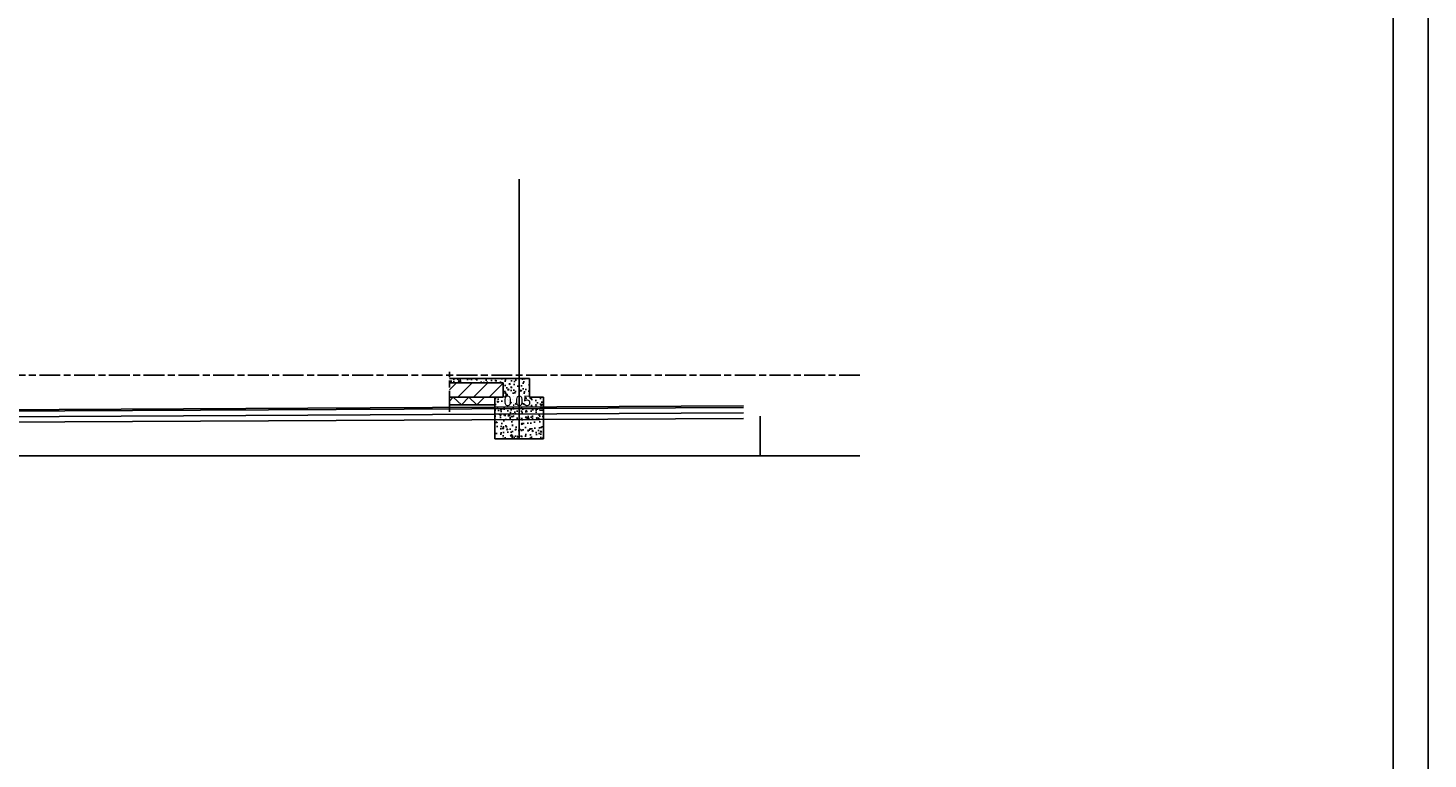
# Model space of a CAD drawing. Extents: x -48435 to 59450, y 0 to 70650.
# Tile 23 of 26: x 39317 to 59450, y 10512 to 21025. Entities that reach past the tile are written whole.
import ezdxf

# ---------------------------------------------------------------- set-up
doc = ezdxf.new("R2010")
doc.units = 0
doc.header["$LTSCALE"] = 50
doc.linetypes.add('STABICEN', pattern=[10, 6, -1, 2, -1])
for name, color, linetype in [('00KAD025', 2, 'CONTINUOUS'), ('00KAD070', 5, 'CONTINUOUS'), ('BE', 8, 'CONTINUOUS'), ('PIJL', 1, 'STABICEN'), ('WL524---', 4, 'CONTINUOUS'), ('WL570---', 3, 'CONTINUOUS')]:
    doc.layers.add(name, color=color, linetype=linetype)
doc.styles.add('BURO-012', font='BUROFONT.shx', dxfattribs={"height": 60})

msp = doc.modelspace()

# ---------------------------------------------------------------- hatches: boundary and pattern name
at = {"layer": 'BE', "linetype": 'CONTINUOUS'}
h = msp.add_hatch(dxfattribs=at)
h.set_pattern_fill('AR-CONC', color=256, style=0)
h.set_pattern_definition([(50, (-46764.04, 25270.93), (182.18467, -15.93909), [19.05, -209.55]), (355, (-46764.04, 25270.93), (-35.24283, 191.05664), [15.24, -167.64]), (100.451, (-46748.85, 25269.6), (146.9425, 175.1167), [16.19, -178.09]), (46.1842, (-46764.04, 25321.73), (271.07904, -42.04233), [28.575, -314.325]), (96.6356, (-46741.45, 25318.22), (237.4042, 247.42556), [24.285, -267.135]), (351.184, (-46764.04, 25321.73), (237.4046, 247.4251), [22.86, -251.46]), (21, (-46738.64, 25309.03), (151.61488, -102.26552), [19.05, -209.55]), (326, (-46738.64, 25309.03), (61.80203, 184.18797), [15.24, -167.64]), (71.4514, (-46726, 25300.5), (213.4165, 81.92286), [16.19, -178.09]), (37.5, (-46764.036, 25270.925), (3.088603, 84.55504), [0, -165.608, 0, -170.18, 0, -168.275]), (7.5, (-46764.04, 25270.925), (66.81966, 100.180575), [0, -97.028, 0, -161.798, 0, -64.135]), (327.5, (-46820.68, 25270.925), (135.590595, -5.728744), [0, -63.5, 0, -198.12, 0, -262.89]), (317.5, (-46846.08, 25270.93), (148.12918, 25.42649), [0, -82.55, 0, -131.572, 0, -186.69])])
h.paths.add_polyline_path([(46529.65952, 15717.28868), (46529.65952, 15982.28868), (45380.2274, 15982.28868), (45380.2274, 15922.28868), (46149.65952, 15922.28868), (46149.65952, 15717.28868), (46029.65952, 15717.28868), (46029.65952, 15117.28868), (46729.65952, 15117.28868), (46729.65952, 15717.28868)])
h.paths.add_polyline_path([(46122.29939, 15775.0578), (46560.94768, 15775.0578), (46560.94768, 15545.95675), (46122.29939, 15545.95675)], flags=25)

# ---------------------------------------------------------------- linework, layer by layer
at = {"layer": '00KAD025', "linetype": 'CONTINUOUS'}
msp.add_line((59450, 0), (59450, 42050), dxfattribs=at)
at = {"layer": '00KAD025'}
for p, q in [((46529.65952, 15982.28868), (45380.2274, 15982.28868)), ((45380.2274, 15922.28868), (46149.65952, 15922.28868)), ((45380.2274, 15822.79048), (45479.72559, 15922.28868)), ((45499.23199, 15717.28868), (45704.23199, 15922.28868)), ((45723.7384, 15717.28868), (45928.7384, 15922.28868)), ((45948.2448, 15717.28868), (46149.65952, 15918.7034)), ((46149.65952, 15717.28868), (46149.65952, 15922.28868)), ((46529.65952, 15717.28868), (46529.65952, 15982.28868)), ((45379.65952, 15660.58958), (45433.27394, 15717.28868)), ((45379.65952, 15717.28868), (46029.65952, 15717.28868)), ((45433.27394, 15717.28868), (45550.24549, 15605.28868)), ((45550.24549, 15605.28868), (45656.15219, 15717.28868)), ((45656.15219, 15717.28868), (45773.12375, 15605.28868)), ((45773.12375, 15605.28868), (45883.77256, 15717.28868)), ((46029.65952, 15117.28868), (46029.65952, 15717.28868)), ((46029.65952, 15717.28868), (46149.65952, 15717.28868)), ((46729.65952, 15717.28868), (46529.65952, 15717.28868)), ((46729.65952, 15117.28868), (46729.65952, 15717.28868)), ((45379.65952, 15605.28868), (46029.65952, 15605.28868)), ((46029.65952, 15117.28868), (46729.65952, 15117.28868)), ((-45019.71101, 14872.28868), (51278.45182, 14872.28868))]:
    msp.add_line(p, q, dxfattribs=at)
at = {"layer": '00KAD070', "linetype": 'CONTINUOUS'}
msp.add_line((58950, 500), (58950, 41550), dxfattribs=at)
at = {"layer": 'BE', "color": 1, "linetype": 'CONTINUOUS'}
msp.add_line((46379.65952, 15117.28868), (46379.65952, 18849.90728), dxfattribs=at)
at = {"layer": 'PIJL'}
msp.add_line((-45019.71101, 16032.28868), (51311.92002, 16032.28868), dxfattribs=at)
at = {"layer": 'PIJL', "color": 2}
msp.add_line((45380.2274, 15505.28868), (45380.2274, 16082.28868), dxfattribs=at)
at = {"layer": 'WL524---'}
for p, q in [((49846.25932, 15421.74602), (49846.25932, 15441.74602)), ((49846.25932, 15341.74602), (49846.25932, 15421.74602)), ((49846.25932, 14872.28868), (49846.25932, 15341.74602)), ((49846.25932, 15341.74602), (49846.25932, 15261.74602))]:
    msp.add_line(p, q, dxfattribs=at)
at = {"layer": 'WL570---'}
for p, q in [((21170.78468, 15446.6941), (49605.1708, 15589.07735)), ((21170.78468, 15426.69403), (49605.1708, 15569.07735)), ((21170.78468, 15346.69372), (49605.1708, 15489.07735)), ((21170.78468, 15266.69342), (49605.1708, 15409.07735))]:
    msp.add_line(p, q, dxfattribs=at)

# ---------------------------------------------------------------- texts
at = {"layer": '00KAD025', "insert": (46159.79939, 15737.5578), "char_height": 150, "width": 2108.252, "attachment_point": 1, "style": 'BURO-012'}
msp.add_mtext('0.05', dxfattribs=at)

doc.saveas('drawing.dxf')
